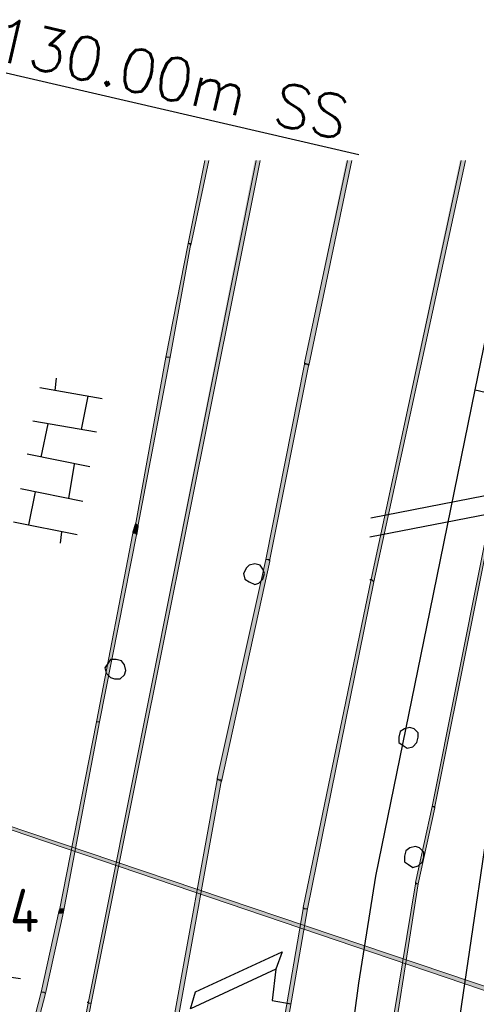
# Model space of a CAD drawing. Header units: millimetres. Extents: x -27 to 2301, y -256 to 766.
# Tile 40 of 97: x 223 to 234, y 120 to 142. Entities that reach past the tile are written whole.
import ezdxf
from ezdxf.enums import TextEntityAlignment as Align

# ---------------------------------------------------------------- set-up
doc = ezdxf.new("R2010")
doc.units = ezdxf.units.MM
for name, color, linetype in [('SIV-ONDERGROND-ALG', 251, 'Continuous'), ('SIV-VRI-DETECTIE', 4, 'Continuous'), ('SIV-VRI-KABEL', 3, 'Continuous'), ('SIV-VRI-LUSUITSLIJPER', 7, 'Continuous'), ('SIV-VRI-MAATVOERING', 7, 'Continuous'), ('SIV-VRI-TEKST', 1, 'Continuous')]:
    doc.layers.add(name, color=color, linetype=linetype)
doc.styles.add('ISO', font='ISO.shx')
doc.styles.add('ROMANS', font='romans.shx', dxfattribs={"width": 0.7})

# ---------------------------------------------------------------- blocks, each defined once
blk = doc.blocks.new('20x1')
at = {"layer": 'SIV-VRI-DETECTIE'}
for p, q in [((0, 0.5), (20, 0.5)), ((0, 0.5), (0, -0.5)), ((20, 0.5), (20, -0.5)), ((20, -0.5), (0, -0.5))]:
    blk.add_line(p, q, dxfattribs=at)
blk = doc.blocks.new('162')
at = {"style": 'ROMANS'}
blk.add_attdef('ARM.NR', text='', height=500, dxfattribs=at).set_placement((0, 0), align=Align.MIDDLE)

msp = doc.modelspace()

# ---------------------------------------------------------------- hatches: boundary and pattern name
h = msp.add_hatch(color=9)
h.dxf.hatch_style = 2
h.paths.add_polyline_path([(225.682, 133.702), (225.682, 133.882)])
h = msp.add_hatch(color=9)
h.dxf.hatch_style = 2
h.paths.add_polyline_path([(225.682, 133.702), (225.682, 133.522)])
at = {"layer": 'SIV-ONDERGROND-ALG'}
h = msp.add_hatch(color=256, dxfattribs=at)
h.dxf.hatch_style = 2
h.paths.add_polyline_path([(228.842, 139.133), (224.918, 119.577), (224.853, 119.577), (228.713, 139.133)])
h = msp.add_hatch(color=256, dxfattribs=at)
h.dxf.hatch_style = 2
h.paths.add_polyline_path([(227.652, 139.133), (227.234, 137.171), (227.201, 137.203), (227.169, 137.203), (227.555, 139.133)])
h = msp.add_hatch(color=256, dxfattribs=at)
h.dxf.hatch_style = 2
h.paths.add_polyline_path([(230.965, 139.133), (229.968, 134.373), (229.935, 134.405), (229.871, 134.437), (230.836, 139.133)])
h = msp.add_hatch(color=256, dxfattribs=at)
h.dxf.hatch_style = 2
h.paths.add_polyline_path([(233.602, 139.133), (231.479, 129.355), (231.447, 129.387), (231.415, 129.419), (233.474, 139.133)])
h = msp.add_hatch(color=256, dxfattribs=at)
h.dxf.hatch_style = 2
h.paths.add_polyline_path([(227.201, 137.203), (227.169, 137.203), (226.655, 134.566), (226.751, 134.566), (227.234, 137.203)])
h = msp.add_hatch(color=256, dxfattribs=at)
h.dxf.hatch_style = 2
h.paths.add_polyline_path([(226.655, 134.566), (226.655, 134.598), (226.687, 134.566)])
h = msp.add_hatch(color=256, dxfattribs=at)
h.dxf.hatch_style = 2
h.paths.add_polyline_path([(226.719, 134.566), (226.655, 134.566), (225.947, 130.674), (226.011, 130.674), (226.751, 134.566)])
h = msp.add_hatch(color=256, dxfattribs=at)
h.dxf.hatch_style = 2
h.paths.add_polyline_path([(229.935, 134.405), (229.871, 134.405), (228.97, 129.87), (229.067, 129.87), (229.968, 134.405)])
h = msp.add_hatch(color=256, dxfattribs=at)
h.dxf.hatch_style = 2
h.paths.add_polyline_path([(229.871, 134.437), (229.871, 134.405), (229.935, 134.405)])
h = msp.add_hatch(color=256, dxfattribs=at)
h.dxf.hatch_style = 2
h.paths.add_polyline_path([(234.599, 132.829), (234.567, 132.829), (232.83, 124.144), (232.895, 124.144), (234.631, 132.829)])
h = msp.add_hatch(color=256, dxfattribs=at)
h.dxf.hatch_style = 2
h.paths.add_polyline_path([(225.979, 130.674), (225.947, 130.706), (225.883, 130.513), (225.947, 130.481), (225.979, 130.449), (226.011, 130.642)])
h = msp.add_hatch(color=256, dxfattribs=at)
h.dxf.hatch_style = 2
h.paths.add_polyline_path([(225.947, 130.481), (225.883, 130.481), (225.046, 126.106), (225.111, 126.106), (225.979, 130.481)])
h = msp.add_hatch(color=256, dxfattribs=at)
h.dxf.hatch_style = 2
h.paths.add_polyline_path([(225.883, 130.513), (225.883, 130.481), (225.947, 130.481)])
h = msp.add_hatch(color=256, dxfattribs=at)
h.dxf.hatch_style = 2
h.paths.add_polyline_path([(226.011, 130.674), (226.011, 130.642), (225.979, 130.674)])
h = msp.add_hatch(color=256, dxfattribs=at)
h.dxf.hatch_style = 2
h.paths.add_polyline_path([(229.035, 129.87), (228.97, 129.87), (227.845, 124.788), (227.877, 124.756), (227.941, 124.723), (229.067, 129.838)])
h = msp.add_hatch(color=256, dxfattribs=at)
h.dxf.hatch_style = 2
h.paths.add_polyline_path([(229.067, 129.87), (229.067, 129.838), (229.035, 129.87)])
h = msp.add_hatch(color=256, dxfattribs=at)
h.dxf.hatch_style = 2
h.paths.add_polyline_path([(231.447, 129.387), (231.415, 129.419), (229.839, 121.796), (229.871, 121.764), (229.935, 121.764), (231.479, 129.355)])
h = msp.add_hatch(color=256, dxfattribs=at)
h.dxf.hatch_style = 2
h.paths.add_polyline_path([(231.383, 129.419), (231.415, 129.419), (231.415, 129.387), (231.383, 129.387)])
h = msp.add_hatch(color=256, dxfattribs=at)
h.dxf.hatch_style = 2
h.paths.add_polyline_path([(225.078, 126.106), (225.046, 126.106), (224.178, 121.7), (224.274, 121.7), (225.111, 126.106)])
h = msp.add_hatch(color=256, dxfattribs=at)
h.dxf.hatch_style = 2
h.paths.add_polyline_path([(227.845, 124.788), (227.845, 124.756), (227.877, 124.756)])
h = msp.add_hatch(color=256, dxfattribs=at)
h.dxf.hatch_style = 2
h.paths.add_polyline_path([(227.877, 124.756), (227.845, 124.756), (226.815, 119.094), (226.912, 119.094), (227.941, 124.756)])
h = msp.add_hatch(color=256, dxfattribs=at)
h.dxf.hatch_style = 2
h.paths.add_polyline_path([(232.862, 124.144), (232.83, 124.144), (232.444, 122.375), (232.476, 122.343), (232.509, 122.343), (232.895, 124.112)])
h = msp.add_hatch(color=256, dxfattribs=at)
h.dxf.hatch_style = 2
h.paths.add_polyline_path([(232.895, 124.144), (232.895, 124.112), (232.862, 124.144)])
h = msp.add_hatch(color=256, dxfattribs=at)
h.dxf.hatch_style = 2
h.paths.add_polyline_path([(222.216, 123.919), (222.216, 123.887), (235.661, 119.32), (235.661, 119.384), (235.693, 119.416), (222.248, 123.951)])
h = msp.add_hatch(color=256, dxfattribs=at)
h.dxf.hatch_style = 2
h.paths.add_polyline_path([(232.476, 122.343), (232.444, 122.343), (231.64, 117.454), (231.737, 117.454), (232.509, 122.343)])
h = msp.add_hatch(color=256, dxfattribs=at)
h.dxf.hatch_style = 2
h.paths.add_polyline_path([(232.444, 122.375), (232.444, 122.343), (232.476, 122.343)])
h = msp.add_hatch(color=256, dxfattribs=at)
h.dxf.hatch_style = 2
h.paths.add_polyline_path([(229.839, 121.796), (229.839, 121.764), (229.871, 121.764)])
h = msp.add_hatch(color=256, dxfattribs=at)
h.dxf.hatch_style = 2
h.paths.add_polyline_path([(223.824, 119.834), (223.856, 119.802), (224.274, 121.7), (224.21, 121.7), (224.178, 121.732), (223.76, 119.834)])
h = msp.add_hatch(color=256, dxfattribs=at)
h.dxf.hatch_style = 2
h.paths.add_polyline_path([(224.178, 121.732), (224.21, 121.764), (224.274, 121.764), (224.274, 121.7), (224.21, 121.7)])
h = msp.add_hatch(color=256, dxfattribs=at)
h.dxf.hatch_style = 2
h.paths.add_polyline_path([(224.274, 121.7), (224.242, 121.668), (224.178, 121.668), (224.178, 121.7), (224.21, 121.7)])
h = msp.add_hatch(color=256, dxfattribs=at)
h.dxf.hatch_style = 2
h.paths.add_polyline_path([(229.871, 121.764), (229.839, 121.764), (229.196, 118.033), (229.292, 118.033), (229.935, 121.764)])
h = msp.add_hatch(color=256, dxfattribs=at)
h.dxf.hatch_style = 2
h.paths.add_polyline_path([(223.309, 117.969), (223.374, 117.937), (223.856, 119.802), (223.824, 119.834), (223.76, 119.834), (223.277, 117.969)])
h = msp.add_hatch(color=256, dxfattribs=at)
h.dxf.hatch_style = 2
h.paths.add_polyline_path([(223.953, 114.816), (224.017, 114.816), (224.918, 119.577), (224.853, 119.577), (223.921, 114.816)])
h = msp.add_hatch(color=256, dxfattribs=at)
h.dxf.hatch_style = 2
h.paths.add_polyline_path([(224.821, 119.577), (224.821, 119.609), (224.853, 119.609), (224.853, 119.577)])

# ---------------------------------------------------------------- linework, layer by layer
at = {"layer": 'SIV-ONDERGROND-ALG', "lineweight": 5}
for points in [[(228.745, 139.133), (224.853, 119.577), (224.885, 119.577)], [(224.885, 119.577), (224.918, 119.577), (228.842, 139.133)], [(227.555, 139.133), (227.169, 137.203)], [(227.169, 137.203), (227.201, 137.203), (227.234, 137.171), (227.652, 139.133)], [(230.868, 139.133), (229.871, 134.437)], [(229.871, 134.437), (229.935, 134.405), (229.968, 134.373), (230.965, 139.133)], [(233.506, 139.133), (231.415, 129.419)], [(231.415, 129.419), (231.447, 129.387), (231.479, 129.355), (233.602, 139.133)], [(227.201, 137.203), (227.169, 137.203), (226.655, 134.566), (226.751, 134.566), (227.234, 137.203), (227.201, 137.203)], [(227.169, 137.203), (227.169, 137.203)], [(226.719, 134.566), (226.655, 134.566), (225.947, 130.674), (226.011, 130.674), (226.751, 134.566), (226.719, 134.566)], [(229.935, 134.405), (229.871, 134.405), (228.97, 129.87), (229.067, 129.87), (229.968, 134.405), (229.935, 134.405)], [(229.871, 134.437), (229.871, 134.405)], [(234.599, 132.829), (234.567, 132.829), (232.83, 124.144), (232.895, 124.144), (234.631, 132.829), (234.599, 132.829)], [(225.979, 130.674), (225.947, 130.706), (225.883, 130.513), (225.947, 130.481), (225.979, 130.449), (226.011, 130.642), (225.979, 130.674)], [(225.947, 130.481), (225.883, 130.481), (225.046, 126.106), (225.111, 126.106), (225.979, 130.481), (225.947, 130.481)], [(225.883, 130.513), (225.883, 130.481)], [(226.011, 130.674), (226.011, 130.642)], [(229.035, 129.87), (228.97, 129.87), (227.845, 124.788), (227.877, 124.756), (227.941, 124.723), (229.067, 129.838), (229.035, 129.87)], [(229.067, 129.87), (229.067, 129.838)], [(231.447, 129.387), (231.415, 129.419), (229.839, 121.796), (229.871, 121.764), (229.935, 121.764), (231.479, 129.355), (231.447, 129.387)], [(225.078, 126.106), (225.046, 126.106), (224.178, 121.7), (224.274, 121.7), (225.111, 126.106), (225.078, 126.106)], [(227.845, 124.788), (227.845, 124.756)], [(227.877, 124.756), (227.845, 124.756), (226.815, 119.094), (226.912, 119.094), (227.941, 124.756), (227.877, 124.756)], [(232.862, 124.144), (232.83, 124.144), (232.444, 122.375), (232.476, 122.343), (232.509, 122.343), (232.895, 124.112), (232.862, 124.144)], [(232.895, 124.144), (232.895, 124.112)], [(222.216, 123.919), (222.216, 123.887), (235.661, 119.32), (235.661, 119.384), (235.693, 119.416), (222.248, 123.951), (222.216, 123.919)], [(232.476, 122.343), (232.444, 122.343), (231.64, 117.454), (231.737, 117.454), (232.509, 122.343), (232.476, 122.343)], [(232.444, 122.375), (232.444, 122.343)], [(229.839, 121.796), (229.839, 121.764)], [(223.824, 119.834), (223.856, 119.802), (224.274, 121.7), (224.21, 121.7), (224.178, 121.732), (223.76, 119.834), (223.824, 119.834)], [(224.178, 121.732), (224.21, 121.764), (224.274, 121.764), (224.274, 121.7)], [(224.274, 121.7), (224.242, 121.668), (224.178, 121.668), (224.178, 121.7)], [(229.871, 121.764), (229.839, 121.764), (229.196, 118.033), (229.292, 118.033), (229.935, 121.764), (229.871, 121.764)], [(223.309, 117.969), (223.374, 117.937), (223.856, 119.802), (223.824, 119.834), (223.76, 119.834), (223.277, 117.969), (223.309, 117.969)], [(223.953, 114.816), (224.017, 114.816), (224.918, 119.577), (224.853, 119.577), (223.921, 114.816), (223.953, 114.816)]]:
    msp.add_lwpolyline(points, dxfattribs=at)
at = {"layer": 'SIV-ONDERGROND-ALG', "lineweight": 25}
for points in [[(224.081, 133.794), (224.114, 134.083)], [(225.175, 133.601), (223.728, 133.858)], [(224.692, 132.893), (224.853, 133.665)], [(225.046, 132.829), (223.567, 133.086)], [(223.76, 132.25), (223.921, 133.022)], [(224.885, 132.025), (223.438, 132.314)], [(224.403, 131.285), (224.532, 132.089)], [(224.725, 131.221), (223.277, 131.51)], [(223.47, 130.674), (223.631, 131.446)], [(224.596, 130.449), (223.116, 130.738)], [(224.21, 130.256), (224.242, 130.513)], [(228.938, 129.548), (228.906, 129.645), (228.842, 129.741), (228.713, 129.773), (228.584, 129.741), (228.52, 129.677), (228.456, 129.548), (228.488, 129.419), (228.584, 129.355), (228.713, 129.291), (228.81, 129.323), (228.906, 129.419), (228.938, 129.548)], [(225.722, 127.297), (225.69, 127.425), (225.625, 127.522), (225.497, 127.554), (225.368, 127.554), (225.304, 127.457), (225.239, 127.361), (225.271, 127.232), (225.368, 127.136), (225.464, 127.104), (225.593, 127.104), (225.69, 127.2), (225.722, 127.297)], [(232.509, 125.753), (232.509, 125.849), (232.412, 125.946), (232.316, 125.978), (232.187, 125.946), (232.09, 125.881), (232.058, 125.753), (232.058, 125.624), (232.155, 125.56), (232.251, 125.495), (232.38, 125.527), (232.476, 125.624), (232.509, 125.753)], [(232.637, 122.954), (232.637, 123.083), (232.541, 123.179), (232.444, 123.212), (232.316, 123.179), (232.219, 123.115), (232.187, 122.986), (232.187, 122.858), (232.283, 122.793), (232.38, 122.729), (232.509, 122.761), (232.605, 122.858), (232.637, 122.954)]]:
    msp.add_lwpolyline(points, dxfattribs=at)
at = {"layer": 'SIV-VRI-DETECTIE'}
msp.add_lwpolyline([(227.227, 119.446), (227.344, 119.841), (229.351, 120.772), (229.203, 120.365)], close=True, dxfattribs=at)
at = {"layer": 'SIV-VRI-KABEL'}
for points in [[(233.829, 133.81), (235.257, 140.8)], [(225.504, 93.411), (227.15, 95.625), (228.048, 97.42), (228.376, 98.867), (228.739, 100.939), (228.875, 103.467), (229.616, 108.428), (230.359, 114.271), (231.133, 120.043), (231.524, 122.521), (232.783, 128.687), (233.829, 133.81), (234.718, 133.599)]]:
    msp.add_lwpolyline(points, dxfattribs=at)
at = {"layer": 'SIV-VRI-LUSUITSLIJPER'}
for points in [[(229.203, 120.365), (229.119, 119.637)], [(229.119, 119.637), (229.556, 119.562)]]:
    msp.add_lwpolyline(points, dxfattribs=at)
at = {"layer": 'SIV-VRI-MAATVOERING'}
for p, q in [((221.925, 141.4), (231.126, 139.269)), ((212.016, 121.795), (223.281, 120.15))]:
    msp.add_line(p, q, dxfattribs=at)
at = {"layer": 'SIV-VRI-TEKST'}
for p, q in [((240.649, 132.627), (231.41, 130.834)), ((240.625, 132.186), (231.386, 130.393))]:
    msp.add_line(p, q, dxfattribs=at)

# ---------------------------------------------------------------- block references
at = {"layer": 'SIV-VRI-DETECTIE', "rotation": 81.687676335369}
msp.add_blockref('20x1', (232.348, 108.062), dxfattribs=at)
at = {"layer": 'SIV-VRI-MAATVOERING', "xscale": 0.002000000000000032, "yscale": 0.002000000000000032, "zscale": 0.002000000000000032, "rotation": 346.9654073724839}
msp.add_blockref('162', (226.77, 141.041), dxfattribs=at).add_auto_attribs({'ARM.NR': '130.00m SS'})

# ---------------------------------------------------------------- texts
at = {"layer": 'SIV-VRI-DETECTIE', "linetype": 'Continuous', "style": 'ISO'}
msp.add_text('D22.4', height=1, rotation=360, dxfattribs=at).set_placement((220.769, 121.229))

doc.saveas('drawing.dxf')
